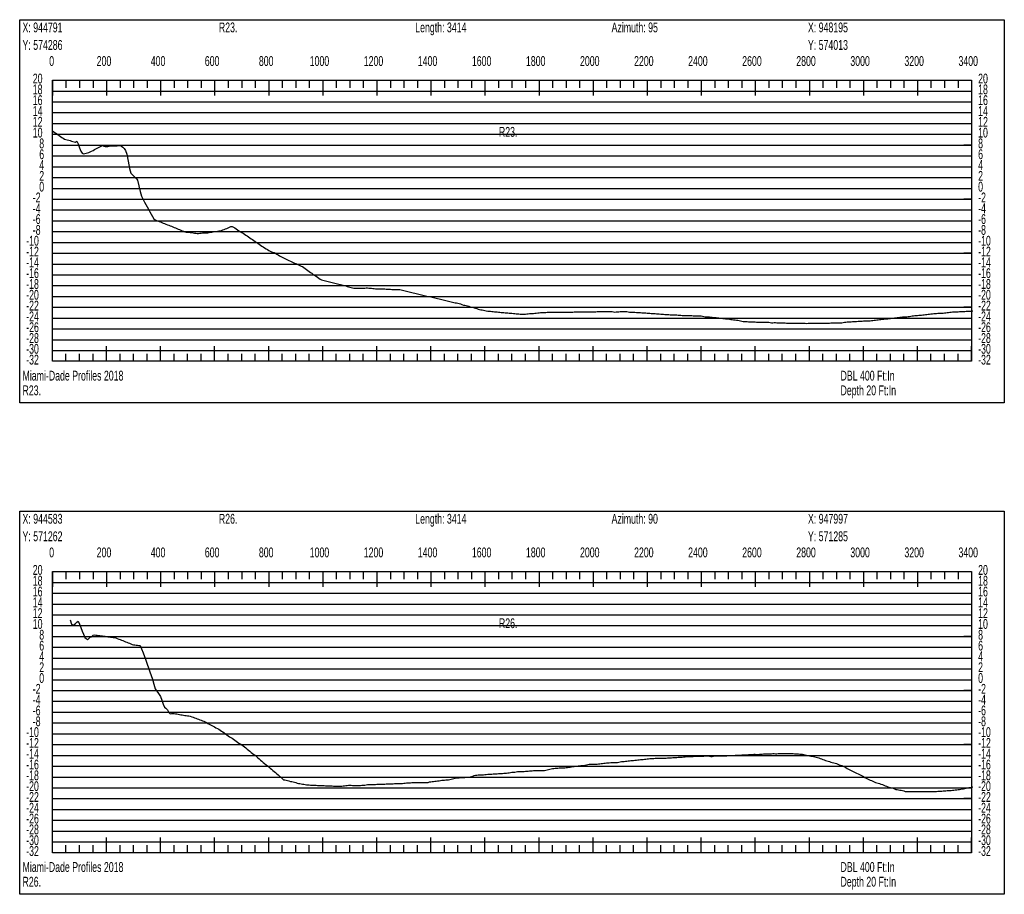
# Model space of a CAD drawing. Header units: feet. Extents: x 1 to 30, y -268 to -1.
# Tile 81 of 94: x 21.21 to 30.32, y -54.54 to -46.45. Entities that reach past the tile are written whole.
import ezdxf

# ---------------------------------------------------------------- set-up
doc = ezdxf.new("R2010")
doc.units = ezdxf.units.FT
doc.header["$MEASUREMENT"] = 0
doc.layers.add('LABELS', color=7, linetype='Continuous')
doc.layers.add('XSECTION', color=7, linetype='Continuous')

msp = doc.modelspace()

# ---------------------------------------------------------------- linework, layer by layer
at = {"layer": 'XSECTION', "color": 0, "linetype": 'Continuous'}
for points in [[(21.212, -46.45), (30.318, -46.45), (30.318, -49.995), (21.212, -49.995), (21.212, -46.45)], [(21.515, -47.01), (30.015, -47.01), (30.015, -49.61), (21.515, -49.61), (21.515, -47.01)], [(21.515, -47.01), (21.515, -47.151)], [(21.515, -47.01), (21.515, -47.151)], [(21.515, -47.01), (21.515, -47.08)], [(21.515, -47.01), (21.515, -47.08)], [(21.64, -47.01), (21.64, -47.08)], [(21.765, -47.01), (21.765, -47.08)], [(21.89, -47.01), (21.89, -47.08)], [(22.015, -47.01), (22.015, -47.151)], [(22.015, -47.01), (22.015, -47.08)], [(22.14, -47.01), (22.14, -47.08)], [(22.265, -47.01), (22.265, -47.08)], [(22.39, -47.01), (22.39, -47.08)], [(22.515, -47.01), (22.515, -47.151)], [(22.515, -47.01), (22.515, -47.08)], [(22.64, -47.01), (22.64, -47.08)], [(22.765, -47.01), (22.765, -47.08)], [(22.89, -47.01), (22.89, -47.08)], [(23.015, -47.01), (23.015, -47.151)], [(23.015, -47.01), (23.015, -47.08)], [(23.14, -47.01), (23.14, -47.08)], [(23.265, -47.01), (23.265, -47.08)], [(23.39, -47.01), (23.39, -47.08)], [(23.515, -47.01), (23.515, -47.151)], [(23.515, -47.01), (23.515, -47.08)], [(23.64, -47.01), (23.64, -47.08)], [(23.765, -47.01), (23.765, -47.08)], [(23.89, -47.01), (23.89, -47.08)], [(24.015, -47.01), (24.015, -47.151)], [(24.015, -47.01), (24.015, -47.08)], [(24.14, -47.01), (24.14, -47.08)], [(24.265, -47.01), (24.265, -47.08)], [(24.39, -47.01), (24.39, -47.08)], [(24.515, -47.01), (24.515, -47.151)], [(24.515, -47.01), (24.515, -47.08)], [(24.64, -47.01), (24.64, -47.08)], [(24.765, -47.01), (24.765, -47.08)], [(24.89, -47.01), (24.89, -47.08)], [(25.015, -47.01), (25.015, -47.151)], [(25.015, -47.01), (25.015, -47.08)], [(25.14, -47.01), (25.14, -47.08)], [(25.265, -47.01), (25.265, -47.08)], [(25.39, -47.01), (25.39, -47.08)], [(25.515, -47.01), (25.515, -47.151)], [(25.515, -47.01), (25.515, -47.08)], [(25.64, -47.01), (25.64, -47.08)], [(25.765, -47.01), (25.765, -47.08)], [(25.89, -47.01), (25.89, -47.08)], [(26.015, -47.01), (26.015, -47.151)], [(26.015, -47.01), (26.015, -47.08)], [(26.14, -47.01), (26.14, -47.08)], [(26.265, -47.01), (26.265, -47.08)], [(26.39, -47.01), (26.39, -47.08)], [(26.515, -47.01), (26.515, -47.151)], [(26.515, -47.01), (26.515, -47.08)], [(26.64, -47.01), (26.64, -47.08)], [(26.765, -47.01), (26.765, -47.08)], [(26.89, -47.01), (26.89, -47.08)], [(27.015, -47.01), (27.015, -47.151)], [(27.015, -47.01), (27.015, -47.08)], [(27.14, -47.01), (27.14, -47.08)], [(27.265, -47.01), (27.265, -47.08)], [(27.39, -47.01), (27.39, -47.08)], [(27.515, -47.01), (27.515, -47.151)], [(27.515, -47.01), (27.515, -47.08)], [(27.64, -47.01), (27.64, -47.08)], [(27.765, -47.01), (27.765, -47.08)], [(27.89, -47.01), (27.89, -47.08)], [(28.015, -47.01), (28.015, -47.151)], [(28.015, -47.01), (28.015, -47.08)], [(28.14, -47.01), (28.14, -47.08)], [(28.265, -47.01), (28.265, -47.08)], [(28.39, -47.01), (28.39, -47.08)], [(28.515, -47.01), (28.515, -47.151)], [(28.515, -47.01), (28.515, -47.08)], [(28.64, -47.01), (28.64, -47.08)], [(28.765, -47.01), (28.765, -47.08)], [(28.89, -47.01), (28.89, -47.08)], [(29.015, -47.01), (29.015, -47.151)], [(29.015, -47.01), (29.015, -47.08)], [(29.14, -47.01), (29.14, -47.08)], [(29.265, -47.01), (29.265, -47.08)], [(29.39, -47.01), (29.39, -47.08)], [(29.515, -47.01), (29.515, -47.151)], [(29.515, -47.01), (29.515, -47.08)], [(29.64, -47.01), (29.64, -47.08)], [(29.765, -47.01), (29.765, -47.08)], [(29.89, -47.01), (29.89, -47.08)], [(30.015, -47.01), (30.015, -47.151)], [(30.015, -47.01), (30.015, -47.08)], [(21.515, -47.61), (21.585, -47.61)], [(30.015, -47.61), (29.945, -47.61)], [(21.515, -48.11), (21.585, -48.11)], [(30.015, -48.11), (29.945, -48.11)], [(21.515, -48.61), (21.585, -48.61)], [(30.015, -48.61), (29.945, -48.61)], [(21.515, -49.11), (21.585, -49.11)], [(30.015, -49.11), (29.945, -49.11)], [(21.515, -49.61), (21.515, -49.469)], [(21.515, -49.61), (21.515, -49.469)], [(22.015, -49.61), (22.015, -49.469)], [(22.515, -49.61), (22.515, -49.469)], [(23.015, -49.61), (23.015, -49.469)], [(23.515, -49.61), (23.515, -49.469)], [(24.015, -49.61), (24.015, -49.469)], [(24.515, -49.61), (24.515, -49.469)], [(25.015, -49.61), (25.015, -49.469)], [(25.515, -49.61), (25.515, -49.469)], [(26.015, -49.61), (26.015, -49.469)], [(26.515, -49.61), (26.515, -49.469)], [(27.015, -49.61), (27.015, -49.469)], [(27.515, -49.61), (27.515, -49.469)], [(28.015, -49.61), (28.015, -49.469)], [(28.515, -49.61), (28.515, -49.469)], [(29.015, -49.61), (29.015, -49.469)], [(29.515, -49.61), (29.515, -49.469)], [(30.015, -49.61), (30.015, -49.469)], [(21.515, -49.61), (21.515, -49.54)], [(21.515, -49.61), (21.515, -49.54)], [(21.64, -49.61), (21.64, -49.54)], [(21.765, -49.61), (21.765, -49.54)], [(21.89, -49.61), (21.89, -49.54)], [(22.015, -49.61), (22.015, -49.54)], [(22.14, -49.61), (22.14, -49.54)], [(22.265, -49.61), (22.265, -49.54)], [(22.39, -49.61), (22.39, -49.54)], [(22.515, -49.61), (22.515, -49.54)], [(22.64, -49.61), (22.64, -49.54)], [(22.765, -49.61), (22.765, -49.54)], [(22.89, -49.61), (22.89, -49.54)], [(23.015, -49.61), (23.015, -49.54)], [(23.14, -49.61), (23.14, -49.54)], [(23.265, -49.61), (23.265, -49.54)], [(23.39, -49.61), (23.39, -49.54)], [(23.515, -49.61), (23.515, -49.54)], [(23.64, -49.61), (23.64, -49.54)], [(23.765, -49.61), (23.765, -49.54)], [(23.89, -49.61), (23.89, -49.54)], [(24.015, -49.61), (24.015, -49.54)], [(24.14, -49.61), (24.14, -49.54)], [(24.265, -49.61), (24.265, -49.54)], [(24.39, -49.61), (24.39, -49.54)], [(24.515, -49.61), (24.515, -49.54)], [(24.64, -49.61), (24.64, -49.54)], [(24.765, -49.61), (24.765, -49.54)], [(24.89, -49.61), (24.89, -49.54)], [(25.015, -49.61), (25.015, -49.54)], [(25.14, -49.61), (25.14, -49.54)], [(25.265, -49.61), (25.265, -49.54)], [(25.39, -49.61), (25.39, -49.54)], [(25.515, -49.61), (25.515, -49.54)], [(25.64, -49.61), (25.64, -49.54)], [(25.765, -49.61), (25.765, -49.54)], [(25.89, -49.61), (25.89, -49.54)], [(26.015, -49.61), (26.015, -49.54)], [(26.14, -49.61), (26.14, -49.54)], [(26.265, -49.61), (26.265, -49.54)], [(26.39, -49.61), (26.39, -49.54)], [(26.515, -49.61), (26.515, -49.54)], [(26.64, -49.61), (26.64, -49.54)], [(26.765, -49.61), (26.765, -49.54)], [(26.89, -49.61), (26.89, -49.54)], [(27.015, -49.61), (27.015, -49.54)], [(27.14, -49.61), (27.14, -49.54)], [(27.265, -49.61), (27.265, -49.54)], [(27.39, -49.61), (27.39, -49.54)], [(27.515, -49.61), (27.515, -49.54)], [(27.64, -49.61), (27.64, -49.54)], [(27.765, -49.61), (27.765, -49.54)], [(27.89, -49.61), (27.89, -49.54)], [(28.015, -49.61), (28.015, -49.54)], [(28.14, -49.61), (28.14, -49.54)], [(28.265, -49.61), (28.265, -49.54)], [(28.39, -49.61), (28.39, -49.54)], [(28.515, -49.61), (28.515, -49.54)], [(28.64, -49.61), (28.64, -49.54)], [(28.765, -49.61), (28.765, -49.54)], [(28.89, -49.61), (28.89, -49.54)], [(29.015, -49.61), (29.015, -49.54)], [(29.14, -49.61), (29.14, -49.54)], [(29.265, -49.61), (29.265, -49.54)], [(29.39, -49.61), (29.39, -49.54)], [(29.515, -49.61), (29.515, -49.54)], [(29.64, -49.61), (29.64, -49.54)], [(29.765, -49.61), (29.765, -49.54)], [(29.89, -49.61), (29.89, -49.54)], [(30.015, -49.61), (30.015, -49.54)], [(21.212, -50.995), (30.318, -50.995), (30.318, -54.54), (21.212, -54.54), (21.212, -50.995)], [(21.515, -51.555), (30.015, -51.555), (30.015, -54.155), (21.515, -54.155), (21.515, -51.555)], [(21.515, -51.555), (21.515, -51.696)], [(21.515, -51.555), (21.515, -51.696)], [(21.515, -51.555), (21.515, -51.625)], [(21.515, -51.555), (21.515, -51.625)], [(21.64, -51.555), (21.64, -51.625)], [(21.765, -51.555), (21.765, -51.625)], [(21.89, -51.555), (21.89, -51.625)], [(22.015, -51.555), (22.015, -51.696)], [(22.015, -51.555), (22.015, -51.625)], [(22.14, -51.555), (22.14, -51.625)], [(22.265, -51.555), (22.265, -51.625)], [(22.39, -51.555), (22.39, -51.625)], [(22.515, -51.555), (22.515, -51.696)], [(22.515, -51.555), (22.515, -51.625)], [(22.64, -51.555), (22.64, -51.625)], [(22.765, -51.555), (22.765, -51.625)], [(22.89, -51.555), (22.89, -51.625)], [(23.015, -51.555), (23.015, -51.696)], [(23.015, -51.555), (23.015, -51.625)], [(23.14, -51.555), (23.14, -51.625)], [(23.265, -51.555), (23.265, -51.625)], [(23.39, -51.555), (23.39, -51.625)], [(23.515, -51.555), (23.515, -51.696)], [(23.515, -51.555), (23.515, -51.625)], [(23.64, -51.555), (23.64, -51.625)], [(23.765, -51.555), (23.765, -51.625)], [(23.89, -51.555), (23.89, -51.625)], [(24.015, -51.555), (24.015, -51.696)], [(24.015, -51.555), (24.015, -51.625)], [(24.14, -51.555), (24.14, -51.625)], [(24.265, -51.555), (24.265, -51.625)], [(24.39, -51.555), (24.39, -51.625)], [(24.515, -51.555), (24.515, -51.696)], [(24.515, -51.555), (24.515, -51.625)], [(24.64, -51.555), (24.64, -51.625)], [(24.765, -51.555), (24.765, -51.625)], [(24.89, -51.555), (24.89, -51.625)], [(25.015, -51.555), (25.015, -51.696)], [(25.015, -51.555), (25.015, -51.625)], [(25.14, -51.555), (25.14, -51.625)], [(25.265, -51.555), (25.265, -51.625)], [(25.39, -51.555), (25.39, -51.625)], [(25.515, -51.555), (25.515, -51.696)], [(25.515, -51.555), (25.515, -51.625)], [(25.64, -51.555), (25.64, -51.625)], [(25.765, -51.555), (25.765, -51.625)], [(25.89, -51.555), (25.89, -51.625)], [(26.015, -51.555), (26.015, -51.696)], [(26.015, -51.555), (26.015, -51.625)], [(26.14, -51.555), (26.14, -51.625)], [(26.265, -51.555), (26.265, -51.625)], [(26.39, -51.555), (26.39, -51.625)], [(26.515, -51.555), (26.515, -51.696)], [(26.515, -51.555), (26.515, -51.625)], [(26.64, -51.555), (26.64, -51.625)], [(26.765, -51.555), (26.765, -51.625)], [(26.89, -51.555), (26.89, -51.625)], [(27.015, -51.555), (27.015, -51.696)], [(27.015, -51.555), (27.015, -51.625)], [(27.14, -51.555), (27.14, -51.625)], [(27.265, -51.555), (27.265, -51.625)], [(27.39, -51.555), (27.39, -51.625)], [(27.515, -51.555), (27.515, -51.696)], [(27.515, -51.555), (27.515, -51.625)], [(27.64, -51.555), (27.64, -51.625)], [(27.765, -51.555), (27.765, -51.625)], [(27.89, -51.555), (27.89, -51.625)], [(28.015, -51.555), (28.015, -51.696)], [(28.015, -51.555), (28.015, -51.625)], [(28.14, -51.555), (28.14, -51.625)], [(28.265, -51.555), (28.265, -51.625)], [(28.39, -51.555), (28.39, -51.625)], [(28.515, -51.555), (28.515, -51.696)], [(28.515, -51.555), (28.515, -51.625)], [(28.64, -51.555), (28.64, -51.625)], [(28.765, -51.555), (28.765, -51.625)], [(28.89, -51.555), (28.89, -51.625)], [(29.015, -51.555), (29.015, -51.696)], [(29.015, -51.555), (29.015, -51.625)], [(29.14, -51.555), (29.14, -51.625)], [(29.265, -51.555), (29.265, -51.625)], [(29.39, -51.555), (29.39, -51.625)], [(29.515, -51.555), (29.515, -51.696)], [(29.515, -51.555), (29.515, -51.625)], [(29.64, -51.555), (29.64, -51.625)], [(29.765, -51.555), (29.765, -51.625)], [(29.89, -51.555), (29.89, -51.625)], [(30.015, -51.555), (30.015, -51.696)], [(30.015, -51.555), (30.015, -51.625)], [(21.515, -52.155), (21.585, -52.155)], [(30.015, -52.155), (29.945, -52.155)], [(21.515, -52.655), (21.585, -52.655)], [(30.015, -52.655), (29.945, -52.655)], [(21.515, -53.155), (21.585, -53.155)], [(30.015, -53.155), (29.945, -53.155)], [(21.515, -53.655), (21.585, -53.655)], [(30.015, -53.655), (29.945, -53.655)], [(21.515, -54.155), (21.515, -54.014)], [(21.515, -54.155), (21.515, -54.014)], [(21.515, -54.155), (21.515, -54.085)], [(21.515, -54.155), (21.515, -54.085)], [(21.64, -54.155), (21.64, -54.085)], [(21.765, -54.155), (21.765, -54.085)], [(21.89, -54.155), (21.89, -54.085)], [(22.015, -54.155), (22.015, -54.014)], [(22.015, -54.155), (22.015, -54.085)], [(22.14, -54.155), (22.14, -54.085)], [(22.265, -54.155), (22.265, -54.085)], [(22.39, -54.155), (22.39, -54.085)], [(22.515, -54.155), (22.515, -54.014)], [(22.515, -54.155), (22.515, -54.085)], [(22.64, -54.155), (22.64, -54.085)], [(22.765, -54.155), (22.765, -54.085)], [(22.89, -54.155), (22.89, -54.085)], [(23.015, -54.155), (23.015, -54.014)], [(23.015, -54.155), (23.015, -54.085)], [(23.14, -54.155), (23.14, -54.085)], [(23.265, -54.155), (23.265, -54.085)], [(23.39, -54.155), (23.39, -54.085)], [(23.515, -54.155), (23.515, -54.014)], [(23.515, -54.155), (23.515, -54.085)], [(23.64, -54.155), (23.64, -54.085)], [(23.765, -54.155), (23.765, -54.085)], [(23.89, -54.155), (23.89, -54.085)], [(24.015, -54.155), (24.015, -54.014)], [(24.015, -54.155), (24.015, -54.085)], [(24.14, -54.155), (24.14, -54.085)], [(24.265, -54.155), (24.265, -54.085)], [(24.39, -54.155), (24.39, -54.085)], [(24.515, -54.155), (24.515, -54.014)], [(24.515, -54.155), (24.515, -54.085)], [(24.64, -54.155), (24.64, -54.085)], [(24.765, -54.155), (24.765, -54.085)], [(24.89, -54.155), (24.89, -54.085)], [(25.015, -54.155), (25.015, -54.014)], [(25.015, -54.155), (25.015, -54.085)], [(25.14, -54.155), (25.14, -54.085)], [(25.265, -54.155), (25.265, -54.085)], [(25.39, -54.155), (25.39, -54.085)], [(25.515, -54.155), (25.515, -54.014)], [(25.515, -54.155), (25.515, -54.085)], [(25.64, -54.155), (25.64, -54.085)], [(25.765, -54.155), (25.765, -54.085)], [(25.89, -54.155), (25.89, -54.085)], [(26.015, -54.155), (26.015, -54.014)], [(26.015, -54.155), (26.015, -54.085)], [(26.14, -54.155), (26.14, -54.085)], [(26.265, -54.155), (26.265, -54.085)], [(26.39, -54.155), (26.39, -54.085)], [(26.515, -54.155), (26.515, -54.014)], [(26.515, -54.155), (26.515, -54.085)], [(26.64, -54.155), (26.64, -54.085)], [(26.765, -54.155), (26.765, -54.085)], [(26.89, -54.155), (26.89, -54.085)], [(27.015, -54.155), (27.015, -54.014)], [(27.015, -54.155), (27.015, -54.085)], [(27.14, -54.155), (27.14, -54.085)], [(27.265, -54.155), (27.265, -54.085)], [(27.39, -54.155), (27.39, -54.085)], [(27.515, -54.155), (27.515, -54.014)], [(27.515, -54.155), (27.515, -54.085)], [(27.64, -54.155), (27.64, -54.085)], [(27.765, -54.155), (27.765, -54.085)], [(27.89, -54.155), (27.89, -54.085)], [(28.015, -54.155), (28.015, -54.014)], [(28.015, -54.155), (28.015, -54.085)], [(28.14, -54.155), (28.14, -54.085)], [(28.265, -54.155), (28.265, -54.085)], [(28.39, -54.155), (28.39, -54.085)], [(28.515, -54.155), (28.515, -54.014)], [(28.515, -54.155), (28.515, -54.085)], [(28.64, -54.155), (28.64, -54.085)], [(28.765, -54.155), (28.765, -54.085)], [(28.89, -54.155), (28.89, -54.085)], [(29.015, -54.155), (29.015, -54.014)], [(29.015, -54.155), (29.015, -54.085)], [(29.14, -54.155), (29.14, -54.085)], [(29.265, -54.155), (29.265, -54.085)], [(29.39, -54.155), (29.39, -54.085)], [(29.515, -54.155), (29.515, -54.014)], [(29.515, -54.155), (29.515, -54.085)], [(29.64, -54.155), (29.64, -54.085)], [(29.765, -54.155), (29.765, -54.085)], [(29.89, -54.155), (29.89, -54.085)], [(30.015, -54.155), (30.015, -54.014)], [(30.015, -54.155), (30.015, -54.085)]]:
    msp.add_lwpolyline(points, dxfattribs=at)
at = {"layer": 'XSECTION', "color": 0}
for points in [[(21.515, -47.11), (30.015, -47.11)], [(21.515, -47.21), (30.015, -47.21)], [(21.515, -47.31), (30.015, -47.31)], [(21.515, -47.41), (30.015, -47.41)], [(21.515, -47.51), (30.015, -47.51)], [(21.515, -47.61), (30.015, -47.61)], [(21.515, -47.71), (30.015, -47.71)], [(21.515, -47.81), (30.015, -47.81)], [(21.515, -47.91), (30.015, -47.91)], [(21.515, -48.01), (30.015, -48.01)], [(21.515, -48.11), (30.015, -48.11)], [(21.515, -48.21), (30.015, -48.21)], [(21.515, -48.31), (30.015, -48.31)], [(21.515, -48.41), (30.015, -48.41)], [(21.515, -48.51), (30.015, -48.51)], [(21.515, -48.61), (30.015, -48.61)], [(21.515, -48.71), (30.015, -48.71)], [(21.515, -48.81), (30.015, -48.81)], [(21.515, -48.91), (30.015, -48.91)], [(21.515, -49.01), (30.015, -49.01)], [(21.515, -49.11), (30.015, -49.11)], [(21.515, -49.21), (30.015, -49.21)], [(21.515, -49.31), (30.015, -49.31)], [(21.515, -49.41), (30.015, -49.41)], [(21.515, -49.51), (30.015, -49.51)], [(21.515, -51.655), (30.015, -51.655)], [(21.515, -51.755), (30.015, -51.755)], [(21.515, -51.855), (30.015, -51.855)], [(21.515, -51.955), (30.015, -51.955)], [(21.515, -52.055), (30.015, -52.055)], [(21.515, -52.155), (30.015, -52.155)], [(21.515, -52.255), (30.015, -52.255)], [(21.515, -52.355), (30.015, -52.355)], [(21.515, -52.455), (30.015, -52.455)], [(21.515, -52.555), (30.015, -52.555)], [(21.515, -52.655), (30.015, -52.655)], [(21.515, -52.755), (30.015, -52.755)], [(21.515, -52.855), (30.015, -52.855)], [(21.515, -52.955), (30.015, -52.955)], [(21.515, -53.055), (30.015, -53.055)], [(21.515, -53.155), (30.015, -53.155)], [(21.515, -53.255), (30.015, -53.255)], [(21.515, -53.355), (30.015, -53.355)], [(21.515, -53.455), (30.015, -53.455)], [(21.515, -53.555), (30.015, -53.555)], [(21.515, -53.655), (30.015, -53.655)], [(21.515, -53.755), (30.015, -53.755)], [(21.515, -53.855), (30.015, -53.855)], [(21.515, -53.955), (30.015, -53.955)], [(21.515, -54.055), (30.015, -54.055)]]:
    msp.add_lwpolyline(points, dxfattribs=at)
at = {"layer": 'XSECTION', "color": 5, "linetype": 'Continuous'}
for points in [[(21.515, -47.478), (21.5275, -47.487), (21.54, -47.4955), (21.5525, -47.504), (21.565, -47.5125), (21.5775, -47.521), (21.59, -47.5295), (21.6025, -47.5385), (21.615, -47.547), (21.6275, -47.554), (21.64, -47.5575), (21.6525, -47.5615), (21.665, -47.5655), (21.6775, -47.569), (21.69, -47.573), (21.7025, -47.577), (21.715, -47.5805), (21.7275, -47.583), (21.74, -47.574), (21.7525, -47.5985), (21.765, -47.636), (21.7775, -47.666), (21.79, -47.6855), (21.8025, -47.6905), (21.815, -47.688), (21.8275, -47.685), (21.84, -47.681), (21.8525, -47.677), (21.865, -47.673), (21.8775, -47.6655), (21.89, -47.6585), (21.9025, -47.6515), (21.915, -47.644), (21.9275, -47.6375), (21.94, -47.6315), (21.9525, -47.6265), (21.965, -47.6205), (21.9775, -47.615), (21.99, -47.6205), (22.0025, -47.622), (22.015, -47.624), (22.0275, -47.6225), (22.04, -47.62), (22.0525, -47.618), (22.065, -47.6175), (22.0775, -47.617), (22.09, -47.6165), (22.1025, -47.616), (22.115, -47.6155), (22.1275, -47.615), (22.14, -47.6145), (22.1525, -47.6195), (22.165, -47.63), (22.1775, -47.6405), (22.19, -47.66), (22.2025, -47.6935), (22.215, -47.7595), (22.2275, -47.8255), (22.24, -47.87), (22.2525, -47.882), (22.265, -47.894), (22.2775, -47.906), (22.29, -47.915), (22.3025, -47.9355), (22.315, -47.986), (22.3275, -48.038), (22.34, -48.083), (22.3525, -48.1145), (22.365, -48.139), (22.3775, -48.1605), (22.39, -48.1825), (22.4025, -48.204), (22.415, -48.226), (22.4275, -48.2475), (22.44, -48.2695), (22.4525, -48.291), (22.465, -48.301), (22.4775, -48.306), (22.49, -48.311), (22.5025, -48.316), (22.515, -48.321), (22.5275, -48.326), (22.54, -48.331), (22.5525, -48.336), (22.565, -48.341), (22.5775, -48.346), (22.59, -48.351), (22.6025, -48.356), (22.615, -48.361), (22.6275, -48.366), (22.64, -48.371), (22.6525, -48.376), (22.665, -48.381), (22.6775, -48.3865), (22.69, -48.3915), (22.7025, -48.3965), (22.715, -48.4015), (22.7275, -48.4065), (22.74, -48.4115), (22.7525, -48.4145), (22.765, -48.415), (22.7775, -48.4165), (22.79, -48.4175), (22.8025, -48.419), (22.815, -48.421), (22.8275, -48.4245), (22.84, -48.425), (22.8525, -48.427), (22.865, -48.429), (22.8775, -48.425), (22.89, -48.425), (22.9025, -48.4205), (22.915, -48.42), (22.9275, -48.4205), (22.94, -48.421), (22.9525, -48.42), (22.965, -48.418), (22.9775, -48.416), (22.99, -48.414), (23.0025, -48.412), (23.015, -48.41), (23.0275, -48.4085), (23.04, -48.4065), (23.0525, -48.4045), (23.065, -48.4025), (23.0775, -48.399), (23.09, -48.395), (23.1025, -48.391), (23.115, -48.3855), (23.1275, -48.38), (23.14, -48.3745), (23.1525, -48.3685), (23.165, -48.363), (23.1775, -48.363), (23.19, -48.3685), (23.2025, -48.3765), (23.215, -48.385), (23.2275, -48.3935), (23.24, -48.4015), (23.2525, -48.41), (23.265, -48.418), (23.2775, -48.426), (23.29, -48.434), (23.3025, -48.442), (23.315, -48.4505), (23.3275, -48.4585), (23.34, -48.467), (23.3525, -48.4755), (23.365, -48.484), (23.3775, -48.4925), (23.39, -48.501), (23.4025, -48.5095), (23.415, -48.518), (23.4275, -48.5265), (23.44, -48.535), (23.4525, -48.5435), (23.465, -48.552), (23.4775, -48.5605), (23.49, -48.569), (23.5025, -48.577), (23.515, -48.5855), (23.5275, -48.592), (23.54, -48.596), (23.5525, -48.5995), (23.565, -48.6035), (23.5775, -48.6095), (23.59, -48.6175), (23.6025, -48.625), (23.615, -48.633), (23.6275, -48.6395), (23.64, -48.646), (23.6525, -48.652), (23.665, -48.6585), (23.6775, -48.6645), (23.69, -48.6705), (23.7025, -48.677), (23.715, -48.683), (23.7275, -48.6895), (23.74, -48.6955), (23.7525, -48.7015), (23.765, -48.7065), (23.7775, -48.7125), (23.79, -48.719), (23.8025, -48.7235), (23.815, -48.7285), (23.8275, -48.7335), (23.84, -48.7415), (23.8525, -48.7505), (23.865, -48.76), (23.8775, -48.769), (23.89, -48.778), (23.9025, -48.787), (23.915, -48.796), (23.9275, -48.8055), (23.94, -48.8145), (23.9525, -48.8235), (23.965, -48.832), (23.9775, -48.8405), (23.99, -48.8505), (24.0025, -48.8555), (24.015, -48.8585), (24.0275, -48.8615), (24.04, -48.8645), (24.0525, -48.8675), (24.065, -48.871), (24.0775, -48.874), (24.09, -48.877), (24.1025, -48.8805), (24.115, -48.8835), (24.1275, -48.887), (24.14, -48.89), (24.1525, -48.8935), (24.165, -48.8965), (24.1775, -48.9), (24.19, -48.9035), (24.2025, -48.9065), (24.215, -48.91), (24.2275, -48.913), (24.24, -48.9165), (24.2525, -48.9195), (24.265, -48.923), (24.2775, -48.926), (24.29, -48.929), (24.3025, -48.932), (24.315, -48.9345), (24.3275, -48.9345), (24.34, -48.9335), (24.3525, -48.933), (24.365, -48.9325), (24.3775, -48.9325), (24.39, -48.932), (24.4025, -48.932), (24.415, -48.9315), (24.4275, -48.9315), (24.44, -48.9325), (24.4525, -48.933), (24.465, -48.934), (24.4775, -48.935), (24.49, -48.9365), (24.5025, -48.94), (24.515, -48.94), (24.5275, -48.94), (24.54, -48.94), (24.5525, -48.94), (24.565, -48.94), (24.5775, -48.9405), (24.59, -48.9405), (24.6025, -48.9415), (24.615, -48.942), (24.6275, -48.943), (24.64, -48.944), (24.6525, -48.945), (24.665, -48.9455), (24.6775, -48.9455), (24.69, -48.9455), (24.7025, -48.946), (24.715, -48.946), (24.7275, -48.947), (24.74, -48.95), (24.7525, -48.953), (24.765, -48.9555), (24.7775, -48.9585), (24.79, -48.9615), (24.8025, -48.9645), (24.815, -48.9675), (24.8275, -48.9705), (24.84, -48.9735), (24.8525, -48.9765), (24.865, -48.9795), (24.8775, -48.9825), (24.89, -48.985), (24.9025, -48.988), (24.915, -48.991), (24.9275, -48.994), (24.94, -48.997), (24.9525, -49), (24.965, -49.003), (24.9775, -49.006), (24.99, -49.009), (25.0025, -49.0115), (25.015, -49.0145), (25.0275, -49.0175), (25.04, -49.0205), (25.0525, -49.0235), (25.065, -49.0265), (25.0775, -49.0295), (25.09, -49.0325), (25.1025, -49.0355), (25.115, -49.038), (25.1275, -49.041), (25.14, -49.044), (25.1525, -49.047), (25.165, -49.05), (25.1775, -49.053), (25.19, -49.056), (25.2025, -49.059), (25.215, -49.062), (25.2275, -49.0645), (25.24, -49.0675), (25.2525, -49.0705), (25.265, -49.0735), (25.2775, -49.0765), (25.29, -49.0795), (25.3025, -49.0855), (25.315, -49.0895), (25.3275, -49.092), (25.34, -49.0935), (25.3525, -49.096), (25.365, -49.1005), (25.3775, -49.105), (25.39, -49.109), (25.4025, -49.11), (25.415, -49.114), (25.4275, -49.118), (25.44, -49.1225), (25.4525, -49.1265), (25.465, -49.1305), (25.4775, -49.1345), (25.49, -49.1345), (25.5025, -49.137), (25.515, -49.1405), (25.5275, -49.144), (25.54, -49.1455), (25.5525, -49.1465), (25.565, -49.1475), (25.5775, -49.149), (25.59, -49.15), (25.6025, -49.151), (25.615, -49.1525), (25.6275, -49.1535), (25.64, -49.1545), (25.6525, -49.1555), (25.665, -49.157), (25.6775, -49.158), (25.69, -49.159), (25.7025, -49.1605), (25.715, -49.1615), (25.7275, -49.1625), (25.74, -49.164), (25.7525, -49.165), (25.765, -49.166), (25.7775, -49.1675), (25.79, -49.1685), (25.8025, -49.1695), (25.815, -49.1705), (25.8275, -49.172), (25.84, -49.173), (25.8525, -49.174), (25.865, -49.175), (25.8775, -49.174), (25.89, -49.1725), (25.9025, -49.1715), (25.915, -49.1705), (25.9275, -49.169), (25.94, -49.168), (25.9525, -49.167), (25.965, -49.1665), (25.9775, -49.165), (25.99, -49.1635), (26.0025, -49.162), (26.015, -49.1605), (26.0275, -49.1595), (26.04, -49.159), (26.0525, -49.158), (26.065, -49.1575), (26.0775, -49.157), (26.09, -49.1565), (26.1025, -49.156), (26.115, -49.1555), (26.1275, -49.155), (26.14, -49.155), (26.1525, -49.155), (26.165, -49.155), (26.1775, -49.155), (26.19, -49.155), (26.2025, -49.155), (26.215, -49.155), (26.2275, -49.155), (26.24, -49.155), (26.2525, -49.155), (26.265, -49.1545), (26.2775, -49.1545), (26.29, -49.1545), (26.3025, -49.154), (26.315, -49.154), (26.3275, -49.154), (26.34, -49.1535), (26.3525, -49.1535), (26.365, -49.1535), (26.3775, -49.153), (26.39, -49.153), (26.4025, -49.1525), (26.415, -49.1525), (26.4275, -49.1525), (26.44, -49.152), (26.4525, -49.152), (26.465, -49.152), (26.4775, -49.1515), (26.49, -49.1515), (26.5025, -49.1515), (26.515, -49.151), (26.5275, -49.151), (26.54, -49.151), (26.5525, -49.1505), (26.565, -49.1505), (26.5775, -49.1505), (26.59, -49.15), (26.6025, -49.15), (26.615, -49.15), (26.6275, -49.15), (26.64, -49.15), (26.6525, -49.15), (26.665, -49.15), (26.6775, -49.15), (26.69, -49.15), (26.7025, -49.153), (26.715, -49.1545), (26.7275, -49.153), (26.74, -49.152), (26.7525, -49.151), (26.765, -49.15), (26.7775, -49.15), (26.79, -49.15), (26.8025, -49.15), (26.815, -49.15), (26.8275, -49.15), (26.84, -49.1515), (26.8525, -49.155), (26.865, -49.155), (26.8775, -49.1545), (26.89, -49.155), (26.9025, -49.156), (26.915, -49.157), (26.9275, -49.1575), (26.94, -49.1585), (26.9525, -49.1595), (26.965, -49.1605), (26.9775, -49.161), (26.99, -49.162), (27.0025, -49.163), (27.015, -49.164), (27.0275, -49.1645), (27.04, -49.1655), (27.0525, -49.1665), (27.065, -49.1675), (27.0775, -49.1685), (27.09, -49.169), (27.1025, -49.17), (27.115, -49.171), (27.1275, -49.172), (27.14, -49.1725), (27.1525, -49.1735), (27.165, -49.1745), (27.1775, -49.1755), (27.19, -49.176), (27.2025, -49.177), (27.215, -49.178), (27.2275, -49.179), (27.24, -49.18), (27.2525, -49.18), (27.265, -49.18), (27.2775, -49.18), (27.29, -49.181), (27.3025, -49.184), (27.315, -49.1845), (27.3275, -49.1845), (27.34, -49.185), (27.3525, -49.185), (27.365, -49.1855), (27.3775, -49.1865), (27.39, -49.1875), (27.4025, -49.187), (27.415, -49.187), (27.4275, -49.1875), (27.44, -49.188), (27.4525, -49.1885), (27.465, -49.189), (27.4775, -49.1895), (27.49, -49.19), (27.5025, -49.19), (27.515, -49.1905), (27.5275, -49.1925), (27.54, -49.195), (27.5525, -49.197), (27.565, -49.199), (27.5775, -49.2), (27.59, -49.2), (27.6025, -49.2005), (27.615, -49.202), (27.6275, -49.2035), (27.64, -49.205), (27.6525, -49.206), (27.665, -49.2075), (27.6775, -49.209), (27.69, -49.2105), (27.7025, -49.2115), (27.715, -49.213), (27.7275, -49.2145), (27.74, -49.216), (27.7525, -49.217), (27.765, -49.2185), (27.7775, -49.22), (27.79, -49.222), (27.8025, -49.2235), (27.815, -49.225), (27.8275, -49.227), (27.84, -49.229), (27.8525, -49.2305), (27.865, -49.2325), (27.8775, -49.235), (27.89, -49.239), (27.9025, -49.2415), (27.915, -49.2425), (27.9275, -49.243), (27.94, -49.243), (27.9525, -49.2435), (27.965, -49.244), (27.9775, -49.2445), (27.99, -49.245), (28.0025, -49.2455), (28.015, -49.246), (28.0275, -49.2465), (28.04, -49.2465), (28.0525, -49.247), (28.065, -49.2475), (28.0775, -49.248), (28.09, -49.2485), (28.1025, -49.249), (28.115, -49.249), (28.1275, -49.249), (28.14, -49.249), (28.1525, -49.2505), (28.165, -49.2525), (28.1775, -49.2535), (28.19, -49.2495), (28.2025, -49.251), (28.215, -49.2535), (28.2275, -49.254), (28.24, -49.2545), (28.2525, -49.2545), (28.265, -49.255), (28.2775, -49.255), (28.29, -49.2555), (28.3025, -49.256), (28.315, -49.256), (28.3275, -49.2565), (28.34, -49.2565), (28.3525, -49.257), (28.365, -49.257), (28.3775, -49.2575), (28.39, -49.258), (28.4025, -49.258), (28.415, -49.2585), (28.4275, -49.2585), (28.44, -49.2585), (28.4525, -49.2585), (28.465, -49.2585), (28.4775, -49.2585), (28.49, -49.259), (28.5025, -49.2585), (28.515, -49.2585), (28.5275, -49.2585), (28.54, -49.2585), (28.5525, -49.2585), (28.565, -49.2585), (28.5775, -49.2585), (28.59, -49.258), (28.6025, -49.258), (28.615, -49.2575), (28.6275, -49.2575), (28.64, -49.257), (28.6525, -49.257), (28.665, -49.2565), (28.6775, -49.2565), (28.69, -49.256), (28.7025, -49.256), (28.715, -49.2555), (28.7275, -49.2555), (28.74, -49.255), (28.7525, -49.2545), (28.765, -49.2545), (28.7775, -49.254), (28.79, -49.254), (28.8025, -49.2535), (28.815, -49.2535), (28.8275, -49.2495), (28.84, -49.248), (28.8525, -49.247), (28.865, -49.246), (28.8775, -49.245), (28.89, -49.244), (28.9025, -49.2435), (28.915, -49.2425), (28.9275, -49.242), (28.94, -49.2415), (28.9525, -49.241), (28.965, -49.24), (28.9775, -49.2395), (28.99, -49.2385), (29.0025, -49.238), (29.015, -49.237), (29.0275, -49.236), (29.04, -49.235), (29.0525, -49.235), (29.065, -49.235), (29.0775, -49.234), (29.09, -49.2325), (29.1025, -49.2315), (29.115, -49.23), (29.1275, -49.2285), (29.14, -49.227), (29.1525, -49.2255), (29.165, -49.224), (29.1775, -49.2225), (29.19, -49.2215), (29.2025, -49.22), (29.215, -49.2185), (29.2275, -49.217), (29.24, -49.2155), (29.2525, -49.214), (29.265, -49.213), (29.2775, -49.2115), (29.29, -49.21), (29.3025, -49.2085), (29.315, -49.207), (29.3275, -49.2055), (29.34, -49.204), (29.3525, -49.203), (29.365, -49.2015), (29.3775, -49.2), (29.39, -49.1995), (29.4025, -49.1995), (29.415, -49.1985), (29.4275, -49.195), (29.44, -49.195), (29.4525, -49.1935), (29.465, -49.1905), (29.4775, -49.1885), (29.49, -49.1875), (29.5025, -49.186), (29.515, -49.185), (29.5275, -49.1845), (29.54, -49.1845), (29.5525, -49.183), (29.565, -49.1805), (29.5775, -49.179), (29.59, -49.1775), (29.6025, -49.176), (29.615, -49.1745), (29.6275, -49.1735), (29.64, -49.172), (29.6525, -49.1705), (29.665, -49.169), (29.6775, -49.168), (29.69, -49.1665), (29.7025, -49.165), (29.715, -49.1645), (29.7275, -49.1645), (29.74, -49.1645), (29.7525, -49.1645), (29.765, -49.162), (29.7775, -49.16), (29.79, -49.1595), (29.8025, -49.1585), (29.815, -49.155), (29.8275, -49.154), (29.84, -49.1535), (29.8525, -49.153), (29.865, -49.1525), (29.8775, -49.152), (29.89, -49.151), (29.9025, -49.1505), (29.915, -49.15), (29.9275, -49.1495), (29.94, -49.149), (29.9525, -49.1485), (29.965, -49.1475), (29.9775, -49.147), (29.99, -49.1465), (30.0025, -49.146), (30.015, -49.1455), (30.0275, -49.144)], [(21.678, -52), (21.69, -52.0415), (21.7025, -52.0575), (21.715, -52.0455), (21.7275, -52.034), (21.74, -52.022), (21.7525, -52.0145), (21.765, -52.0405), (21.7775, -52.073), (21.79, -52.1055), (21.8025, -52.135), (21.815, -52.164), (21.8275, -52.1745), (21.84, -52.186), (21.8525, -52.175), (21.865, -52.1625), (21.8775, -52.158), (21.89, -52.143), (21.9025, -52.1405), (21.915, -52.142), (21.9275, -52.1435), (21.94, -52.1455), (21.9525, -52.147), (21.965, -52.1485), (21.9775, -52.1505), (21.99, -52.152), (22.0025, -52.1535), (22.015, -52.1555), (22.0275, -52.157), (22.04, -52.1585), (22.0525, -52.1605), (22.065, -52.162), (22.0775, -52.1635), (22.09, -52.1655), (22.1025, -52.168), (22.115, -52.173), (22.1275, -52.1785), (22.14, -52.1835), (22.1525, -52.1885), (22.165, -52.1935), (22.1775, -52.1985), (22.19, -52.2035), (22.2025, -52.2085), (22.215, -52.2135), (22.2275, -52.2185), (22.24, -52.2235), (22.2525, -52.2285), (22.265, -52.2315), (22.2775, -52.233), (22.29, -52.235), (22.3025, -52.2365), (22.315, -52.238), (22.3275, -52.24), (22.34, -52.27), (22.3525, -52.3055), (22.365, -52.3405), (22.3775, -52.3755), (22.39, -52.411), (22.4025, -52.446), (22.415, -52.481), (22.4275, -52.516), (22.44, -52.5515), (22.4525, -52.595), (22.465, -52.6385), (22.4775, -52.657), (22.49, -52.6745), (22.5025, -52.6925), (22.515, -52.711), (22.5275, -52.7445), (22.54, -52.7815), (22.5525, -52.808), (22.565, -52.8195), (22.5775, -52.8325), (22.59, -52.858), (22.6025, -52.87), (22.615, -52.869), (22.6275, -52.8685), (22.64, -52.869), (22.6525, -52.87), (22.665, -52.872), (22.6775, -52.8745), (22.69, -52.8765), (22.7025, -52.879), (22.715, -52.881), (22.7275, -52.8835), (22.74, -52.8855), (22.7525, -52.887), (22.765, -52.8885), (22.7775, -52.89), (22.79, -52.8935), (22.8025, -52.897), (22.815, -52.901), (22.8275, -52.9065), (22.84, -52.911), (22.8525, -52.916), (22.865, -52.9205), (22.8775, -52.9255), (22.89, -52.93), (22.9025, -52.9345), (22.915, -52.94), (22.9275, -52.946), (22.94, -52.952), (22.9525, -52.959), (22.965, -52.9665), (22.9775, -52.973), (22.99, -52.9795), (23.0025, -52.985), (23.015, -52.992), (23.0275, -52.999), (23.04, -53.006), (23.0525, -53.013), (23.065, -53.0215), (23.0775, -53.03), (23.09, -53.0385), (23.1025, -53.047), (23.115, -53.055), (23.1275, -53.0645), (23.14, -53.0735), (23.1525, -53.0825), (23.165, -53.089), (23.1775, -53.0965), (23.19, -53.1055), (23.2025, -53.115), (23.215, -53.1245), (23.2275, -53.133), (23.24, -53.1415), (23.2525, -53.1495), (23.265, -53.1575), (23.2775, -53.1655), (23.29, -53.176), (23.3025, -53.186), (23.315, -53.1965), (23.3275, -53.2065), (23.34, -53.2165), (23.3525, -53.2275), (23.365, -53.238), (23.3775, -53.246), (23.39, -53.254), (23.4025, -53.265), (23.415, -53.2765), (23.4275, -53.2875), (23.44, -53.299), (23.4525, -53.3095), (23.465, -53.32), (23.4775, -53.3305), (23.49, -53.341), (23.5025, -53.3515), (23.515, -53.362), (23.5275, -53.3725), (23.54, -53.383), (23.5525, -53.3935), (23.565, -53.404), (23.5775, -53.4145), (23.59, -53.425), (23.6025, -53.4355), (23.615, -53.4465), (23.6275, -53.457), (23.64, -53.468), (23.6525, -53.48), (23.665, -53.4825), (23.6775, -53.4855), (23.69, -53.4885), (23.7025, -53.4915), (23.715, -53.495), (23.7275, -53.498), (23.74, -53.501), (23.7525, -53.504), (23.765, -53.507), (23.7775, -53.5105), (23.79, -53.5135), (23.8025, -53.5165), (23.815, -53.519), (23.8275, -53.521), (23.84, -53.5225), (23.8525, -53.5245), (23.865, -53.526), (23.8775, -53.527), (23.89, -53.528), (23.9025, -53.529), (23.915, -53.5295), (23.9275, -53.5305), (23.94, -53.531), (23.9525, -53.5315), (23.965, -53.532), (23.9775, -53.5325), (23.99, -53.533), (24.0025, -53.5335), (24.015, -53.534), (24.0275, -53.5345), (24.04, -53.5355), (24.0525, -53.536), (24.065, -53.5365), (24.0775, -53.537), (24.09, -53.5375), (24.1025, -53.538), (24.115, -53.5385), (24.1275, -53.54), (24.14, -53.54), (24.1525, -53.54), (24.165, -53.54), (24.1775, -53.54), (24.19, -53.5395), (24.2025, -53.538), (24.215, -53.536), (24.2275, -53.5345), (24.24, -53.533), (24.2525, -53.531), (24.265, -53.5305), (24.2775, -53.5315), (24.29, -53.532), (24.3025, -53.533), (24.315, -53.534), (24.3275, -53.535), (24.34, -53.535), (24.3525, -53.534), (24.365, -53.5325), (24.3775, -53.5305), (24.39, -53.53), (24.4025, -53.5295), (24.415, -53.5265), (24.4275, -53.525), (24.44, -53.525), (24.4525, -53.525), (24.465, -53.5245), (24.4775, -53.524), (24.49, -53.5235), (24.5025, -53.523), (24.515, -53.5225), (24.5275, -53.5225), (24.54, -53.522), (24.5525, -53.5215), (24.565, -53.521), (24.5775, -53.5205), (24.59, -53.52), (24.6025, -53.5195), (24.615, -53.519), (24.6275, -53.5185), (24.64, -53.518), (24.6525, -53.5175), (24.665, -53.517), (24.6775, -53.5165), (24.69, -53.516), (24.7025, -53.5155), (24.715, -53.515), (24.7275, -53.515), (24.74, -53.5145), (24.7525, -53.5135), (24.765, -53.5125), (24.7775, -53.511), (24.79, -53.51), (24.8025, -53.51), (24.815, -53.509), (24.8275, -53.508), (24.84, -53.5065), (24.8525, -53.5055), (24.865, -53.505), (24.8775, -53.505), (24.89, -53.505), (24.9025, -53.505), (24.915, -53.505), (24.9275, -53.505), (24.94, -53.505), (24.9525, -53.505), (24.965, -53.505), (24.9775, -53.505), (24.99, -53.505), (25.0025, -53.501), (25.015, -53.499), (25.0275, -53.4975), (25.04, -53.496), (25.0525, -53.4945), (25.065, -53.493), (25.0775, -53.4915), (25.09, -53.49), (25.1025, -53.487), (25.115, -53.4845), (25.1275, -53.484), (25.14, -53.483), (25.1525, -53.482), (25.165, -53.4815), (25.1775, -53.4805), (25.19, -53.478), (25.2025, -53.4745), (25.215, -53.471), (25.2275, -53.4675), (25.24, -53.465), (25.2525, -53.464), (25.265, -53.463), (25.2775, -53.462), (25.29, -53.461), (25.3025, -53.46), (25.315, -53.459), (25.3275, -53.4585), (25.34, -53.4575), (25.3525, -53.4565), (25.365, -53.4555), (25.3775, -53.4535), (25.39, -53.4505), (25.4025, -53.447), (25.415, -53.442), (25.4275, -53.439), (25.44, -53.437), (25.4525, -53.435), (25.465, -53.435), (25.4775, -53.435), (25.49, -53.4345), (25.5025, -53.4335), (25.515, -53.4325), (25.5275, -53.4315), (25.54, -53.43), (25.5525, -53.4295), (25.565, -53.4285), (25.5775, -53.4275), (25.59, -53.427), (25.6025, -53.426), (25.615, -53.425), (25.6275, -53.4245), (25.64, -53.4235), (25.6525, -53.4225), (25.665, -53.422), (25.6775, -53.421), (25.69, -53.4205), (25.7025, -53.42), (25.715, -53.418), (25.7275, -53.415), (25.74, -53.415), (25.7525, -53.412), (25.765, -53.41), (25.7775, -53.41), (25.79, -53.41), (25.8025, -53.4085), (25.815, -53.405), (25.8275, -53.405), (25.84, -53.405), (25.8525, -53.405), (25.865, -53.404), (25.8775, -53.403), (25.89, -53.402), (25.9025, -53.4005), (25.915, -53.3995), (25.9275, -53.3985), (25.94, -53.3975), (25.9525, -53.3965), (25.965, -53.3955), (25.9775, -53.395), (25.99, -53.395), (26.0025, -53.395), (26.015, -53.395), (26.0275, -53.395), (26.04, -53.395), (26.0525, -53.395), (26.065, -53.395), (26.0775, -53.392), (26.09, -53.3885), (26.1025, -53.3855), (26.115, -53.382), (26.1275, -53.379), (26.14, -53.3755), (26.1525, -53.375), (26.165, -53.3745), (26.1775, -53.3735), (26.19, -53.3725), (26.2025, -53.371), (26.215, -53.37), (26.2275, -53.37), (26.24, -53.3695), (26.2525, -53.3695), (26.265, -53.368), (26.2775, -53.366), (26.29, -53.364), (26.3025, -53.3625), (26.315, -53.3605), (26.3275, -53.359), (26.34, -53.357), (26.3525, -53.3555), (26.365, -53.354), (26.3775, -53.353), (26.39, -53.3525), (26.4025, -53.3495), (26.415, -53.348), (26.4275, -53.347), (26.44, -53.346), (26.4525, -53.3435), (26.465, -53.34), (26.4775, -53.3365), (26.49, -53.335), (26.5025, -53.335), (26.515, -53.335), (26.5275, -53.335), (26.54, -53.335), (26.5525, -53.335), (26.565, -53.334), (26.5775, -53.332), (26.59, -53.3305), (26.6025, -53.329), (26.615, -53.327), (26.6275, -53.3255), (26.64, -53.325), (26.6525, -53.325), (26.665, -53.325), (26.6775, -53.322), (26.69, -53.32), (26.7025, -53.3195), (26.715, -53.3195), (26.7275, -53.3195), (26.74, -53.3195), (26.7525, -53.3175), (26.765, -53.3145), (26.7775, -53.313), (26.79, -53.312), (26.8025, -53.3105), (26.815, -53.309), (26.8275, -53.3075), (26.84, -53.3065), (26.8525, -53.305), (26.865, -53.3035), (26.8775, -53.3025), (26.89, -53.301), (26.9025, -53.2995), (26.915, -53.298), (26.9275, -53.297), (26.94, -53.2955), (26.9525, -53.294), (26.965, -53.2925), (26.9775, -53.2915), (26.99, -53.29), (27.0025, -53.2885), (27.015, -53.2875), (27.0275, -53.286), (27.04, -53.285), (27.0525, -53.2845), (27.065, -53.2835), (27.0775, -53.2825), (27.09, -53.2815), (27.1025, -53.2815), (27.115, -53.281), (27.1275, -53.281), (27.14, -53.2805), (27.1525, -53.2805), (27.165, -53.28), (27.1775, -53.28), (27.19, -53.2795), (27.2025, -53.279), (27.215, -53.278), (27.2275, -53.277), (27.24, -53.2765), (27.2525, -53.2755), (27.265, -53.275), (27.2775, -53.274), (27.29, -53.273), (27.3025, -53.2725), (27.315, -53.2715), (27.3275, -53.2705), (27.34, -53.27), (27.3525, -53.2685), (27.365, -53.267), (27.3775, -53.2655), (27.39, -53.2645), (27.4025, -53.2645), (27.415, -53.2645), (27.4275, -53.2645), (27.44, -53.264), (27.4525, -53.2635), (27.465, -53.2635), (27.4775, -53.263), (27.49, -53.2625), (27.5025, -53.262), (27.515, -53.262), (27.5275, -53.2615), (27.54, -53.261), (27.5525, -53.2605), (27.565, -53.2605), (27.5775, -53.26), (27.59, -53.2615), (27.6025, -53.265), (27.615, -53.265), (27.6275, -53.2635), (27.64, -53.2605), (27.6525, -53.26), (27.665, -53.26), (27.6775, -53.26), (27.69, -53.26), (27.7025, -53.26), (27.715, -53.26), (27.7275, -53.26), (27.74, -53.26), (27.7525, -53.26), (27.765, -53.257), (27.7775, -53.255), (27.79, -53.255), (27.8025, -53.255), (27.815, -53.2545), (27.8275, -53.254), (27.84, -53.2535), (27.8525, -53.253), (27.865, -53.252), (27.8775, -53.2515), (27.89, -53.251), (27.9025, -53.2505), (27.915, -53.2495), (27.9275, -53.249), (27.94, -53.2485), (27.9525, -53.248), (27.965, -53.247), (27.9775, -53.2465), (27.99, -53.246), (28.0025, -53.245), (28.015, -53.245), (28.0275, -53.2455), (28.04, -53.2455), (28.0525, -53.2445), (28.065, -53.2435), (28.0775, -53.243), (28.09, -53.242), (28.1025, -53.241), (28.115, -53.241), (28.1275, -53.241), (28.14, -53.241), (28.1525, -53.241), (28.165, -53.241), (28.1775, -53.2385), (28.19, -53.2375), (28.2025, -53.241), (28.215, -53.241), (28.2275, -53.2385), (28.24, -53.236), (28.2525, -53.236), (28.265, -53.236), (28.2775, -53.236), (28.29, -53.236), (28.3025, -53.236), (28.315, -53.236), (28.3275, -53.236), (28.34, -53.236), (28.3525, -53.236), (28.365, -53.2365), (28.3775, -53.24), (28.39, -53.2405), (28.4025, -53.241), (28.415, -53.242), (28.4275, -53.243), (28.44, -53.244), (28.4525, -53.245), (28.465, -53.247), (28.4775, -53.25), (28.49, -53.253), (28.5025, -53.256), (28.515, -53.259), (28.5275, -53.2615), (28.54, -53.2635), (28.5525, -53.266), (28.565, -53.2685), (28.5775, -53.271), (28.59, -53.275), (28.6025, -53.279), (28.615, -53.2835), (28.6275, -53.288), (28.64, -53.292), (28.6525, -53.2965), (28.665, -53.301), (28.6775, -53.305), (28.69, -53.3085), (28.7025, -53.3125), (28.715, -53.3165), (28.7275, -53.32), (28.74, -53.324), (28.7525, -53.328), (28.765, -53.3315), (28.7775, -53.3355), (28.79, -53.3415), (28.8025, -53.3465), (28.815, -53.35), (28.8275, -53.3555), (28.84, -53.362), (28.8525, -53.3685), (28.865, -53.3755), (28.8775, -53.382), (28.89, -53.388), (28.9025, -53.3945), (28.915, -53.401), (28.9275, -53.407), (28.94, -53.413), (28.9525, -53.419), (28.965, -53.425), (28.9775, -53.431), (28.99, -53.437), (29.0025, -53.444), (29.015, -53.451), (29.0275, -53.458), (29.04, -53.4655), (29.0525, -53.472), (29.065, -53.478), (29.0775, -53.4835), (29.09, -53.4885), (29.1025, -53.494), (29.115, -53.4995), (29.1275, -53.5045), (29.14, -53.508), (29.1525, -53.5115), (29.165, -53.516), (29.1775, -53.5205), (29.19, -53.525), (29.2025, -53.5295), (29.215, -53.5355), (29.2275, -53.541), (29.24, -53.5445), (29.2525, -53.548), (29.265, -53.5515), (29.2775, -53.555), (29.29, -53.557), (29.3025, -53.564), (29.315, -53.5695), (29.3275, -53.5715), (29.34, -53.5735), (29.3525, -53.5755), (29.365, -53.577), (29.3775, -53.579), (29.39, -53.583), (29.4025, -53.59), (29.415, -53.59), (29.4275, -53.5905), (29.44, -53.5905), (29.4525, -53.5905), (29.465, -53.5905), (29.4775, -53.5905), (29.49, -53.5905), (29.5025, -53.5905), (29.515, -53.5905), (29.5275, -53.5905), (29.54, -53.5905), (29.5525, -53.5905), (29.565, -53.5905), (29.5775, -53.5905), (29.59, -53.5905), (29.6025, -53.5905), (29.615, -53.5905), (29.6275, -53.5905), (29.64, -53.5905), (29.6525, -53.5905), (29.665, -53.5905), (29.6775, -53.5905), (29.69, -53.5875), (29.7025, -53.5855), (29.715, -53.586), (29.7275, -53.586), (29.74, -53.585), (29.7525, -53.584), (29.765, -53.583), (29.7775, -53.582), (29.79, -53.581), (29.8025, -53.58), (29.815, -53.579), (29.8275, -53.5785), (29.84, -53.5775), (29.8525, -53.5765), (29.865, -53.575), (29.8775, -53.5735), (29.89, -53.572), (29.9025, -53.57), (29.915, -53.5665), (29.9275, -53.5655), (29.94, -53.564), (29.9525, -53.5615), (29.965, -53.559), (29.9775, -53.556), (29.99, -53.5535), (30.0025, -53.551), (30.015, -53.548), (30.0275, -53.5455)]]:
    msp.add_lwpolyline(points, dxfattribs=at)

# ---------------------------------------------------------------- texts
at = {"layer": 'LABELS', "color": 0, "width": 0.666667}
for s, p in [('X: 944791', (21.238, -46.567)), ('R23.', (23.054, -46.567)), ('Length: 3414', (24.87, -46.567)), ('Azimuth: 95', (26.686, -46.567)), ('X: 948195', (28.502, -46.567)), ('Y: 574286', (21.238, -46.729)), ('Y: 574013', (28.502, -46.729)), ('0', (21.485, -46.878)), ('0', (21.485, -46.878)), ('200', (21.924, -46.878)), ('400', (22.424, -46.878)), ('600', (22.924, -46.878)), ('800', (23.424, -46.878)), ('1000', (23.894, -46.878)), ('1200', (24.394, -46.878)), ('1400', (24.894, -46.878)), ('1600', (25.394, -46.878)), ('1800', (25.894, -46.878)), ('2000', (26.394, -46.878)), ('2200', (26.894, -46.878)), ('2400', (27.394, -46.878)), ('2600', (27.894, -46.878)), ('2800', (28.394, -46.878)), ('3000', (28.894, -46.878)), ('3200', (29.394, -46.878)), ('3400', (29.894, -46.878)), ('20', (21.333, -47.04)), ('20', (30.076, -47.04)), ('18', (21.333, -47.14)), ('18', (30.076, -47.14)), ('16', (21.333, -47.24)), ('16', (30.076, -47.24)), ('14', (21.333, -47.34)), ('14', (30.076, -47.34)), ('12', (21.333, -47.44)), ('12', (30.076, -47.44)), ('R23.', (25.644, -47.533)), ('10', (21.333, -47.54)), ('10', (30.076, -47.54)), ('8', (21.393, -47.64)), ('8', (30.076, -47.64)), ('6', (21.393, -47.74)), ('6', (30.076, -47.74)), ('4', (21.393, -47.84)), ('4', (30.076, -47.84)), ('2', (21.393, -47.94)), ('2', (30.076, -47.94)), ('0', (21.393, -48.04)), ('0', (30.076, -48.04)), ('-2', (21.333, -48.14)), ('-2', (30.076, -48.14)), ('-4', (21.333, -48.24)), ('-4', (30.076, -48.24)), ('-6', (21.333, -48.34)), ('-6', (30.076, -48.34)), ('-8', (21.333, -48.44)), ('-8', (30.076, -48.44)), ('-10', (21.272, -48.54)), ('-10', (30.076, -48.54)), ('-12', (21.272, -48.64)), ('-12', (30.076, -48.64)), ('-14', (21.272, -48.74)), ('-14', (30.076, -48.74)), ('-16', (21.272, -48.84)), ('-16', (30.076, -48.84)), ('-18', (21.272, -48.94)), ('-18', (30.076, -48.94)), ('-20', (21.272, -49.04)), ('-20', (30.076, -49.04)), ('-22', (21.272, -49.14)), ('-22', (30.076, -49.14)), ('-24', (21.272, -49.24)), ('-24', (30.076, -49.24)), ('-26', (21.272, -49.34)), ('-26', (30.076, -49.34)), ('-28', (21.272, -49.44)), ('-28', (30.076, -49.44)), ('-30', (21.272, -49.54)), ('-30', (30.076, -49.54)), ('-32', (21.272, -49.64)), ('-32', (30.076, -49.64)), ('DBL 400 Ft:In', (28.803, -49.788)), ('Depth 20 Ft:In', (28.803, -49.924)), ('X: 944583', (21.238, -51.112)), ('R26.', (23.054, -51.112)), ('Length: 3414', (24.87, -51.112)), ('Azimuth: 90', (26.686, -51.112)), ('X: 947997', (28.502, -51.112)), ('Y: 571262', (21.238, -51.274)), ('Y: 571285', (28.502, -51.274)), ('0', (21.485, -51.423)), ('0', (21.485, -51.423)), ('200', (21.924, -51.423)), ('400', (22.424, -51.423)), ('600', (22.924, -51.423)), ('800', (23.424, -51.423)), ('1000', (23.894, -51.423)), ('1200', (24.394, -51.423)), ('1400', (24.894, -51.423)), ('1600', (25.394, -51.423)), ('1800', (25.894, -51.423)), ('2000', (26.394, -51.423)), ('2200', (26.894, -51.423)), ('2400', (27.394, -51.423)), ('2600', (27.894, -51.423)), ('2800', (28.394, -51.423)), ('3000', (28.894, -51.423)), ('3200', (29.394, -51.423)), ('3400', (29.894, -51.423)), ('20', (21.333, -51.585)), ('20', (30.076, -51.585)), ('18', (21.333, -51.685)), ('18', (30.076, -51.685)), ('16', (21.333, -51.785)), ('16', (30.076, -51.785)), ('14', (21.333, -51.885)), ('14', (30.076, -51.885)), ('12', (21.333, -51.985)), ('12', (30.076, -51.985)), ('10', (21.333, -52.085)), ('R26.', (25.644, -52.078)), ('10', (30.076, -52.085)), ('8', (21.393, -52.185)), ('8', (30.076, -52.185)), ('6', (21.393, -52.285)), ('6', (30.076, -52.285)), ('4', (21.393, -52.385)), ('4', (30.076, -52.385)), ('2', (21.393, -52.485)), ('2', (30.076, -52.485)), ('0', (21.393, -52.585)), ('0', (30.076, -52.585)), ('-2', (21.333, -52.685)), ('-2', (30.076, -52.685)), ('-4', (21.333, -52.785)), ('-4', (30.076, -52.785)), ('-6', (21.333, -52.885)), ('-6', (30.076, -52.885)), ('-8', (21.333, -52.985)), ('-8', (30.076, -52.985)), ('-10', (21.272, -53.085)), ('-10', (30.076, -53.085)), ('-12', (21.272, -53.185)), ('-12', (30.076, -53.185)), ('-14', (21.272, -53.285)), ('-14', (30.076, -53.285)), ('-16', (21.272, -53.385)), ('-16', (30.076, -53.385)), ('-18', (21.272, -53.485)), ('-18', (30.076, -53.485)), ('-20', (21.272, -53.585)), ('-20', (30.076, -53.585)), ('-22', (21.272, -53.685)), ('-22', (30.076, -53.685)), ('-24', (21.272, -53.785)), ('-24', (30.076, -53.785)), ('-26', (21.272, -53.885)), ('-26', (30.076, -53.885)), ('-28', (21.272, -53.985)), ('-28', (30.076, -53.985)), ('-30', (21.272, -54.085)), ('-30', (30.076, -54.085)), ('-32', (21.272, -54.185)), ('-32', (30.076, -54.185)), ('DBL 400 Ft:In', (28.803, -54.333)), ('Depth 20 Ft:In', (28.803, -54.469))]:
    msp.add_text(s, height=0.091, dxfattribs=at).set_placement(p)
at = {"layer": 'LABELS', "color": 5, "width": 0.666667}
for s, p in [('Miami-Dade Profiles 2018', (21.238, -49.788)), ('R23.', (21.238, -49.924)), ('Miami-Dade Profiles 2018', (21.238, -54.333)), ('R26.', (21.238, -54.469))]:
    msp.add_text(s, height=0.091, dxfattribs=at).set_placement(p)

doc.saveas('drawing.dxf')
